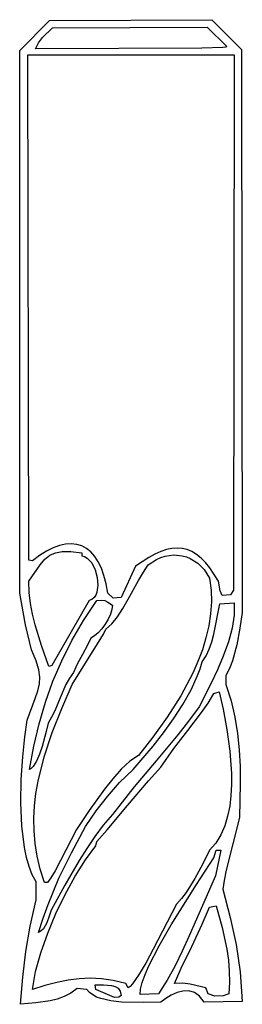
# Model space of a CAD drawing. Extents: x -15.4 to 13.2, y -10.8 to 10.6.
# Tile 1 of 4: x -11.8 to -9.6, y -10.8 to -1.1. Entities that reach past the tile are written whole.
import ezdxf

# ---------------------------------------------------------------- set-up
doc = ezdxf.new("R2010")
doc.units = 0
doc.header["$MEASUREMENT"] = 0
doc.linetypes.add('solid', pattern=[0])
doc.layers.add('7', color=7, linetype='solid')

msp = doc.modelspace()

# ---------------------------------------------------------------- linework, layer by layer
at = {"layer": '7', "color": 0, "linetype": 'solid'}
for p, q in [((-11.476, -1.072), (-9.873, -1.064)), ((-9.873, -1.064), (-9.578, -1.36)), ((-11.771, -1.368), (-11.476, -1.072)), ((-11.544, -1.24), (-11.446, -1.146)), ((-11.446, -1.146), (-9.917, -1.138)), ((-9.917, -1.138), (-9.725, -1.33)), ((-11.585, -1.291), (-11.544, -1.24)), ((-11.616, -1.353), (-11.585, -1.291)), ((-9.972, -1.344), (-11.616, -1.353)), ((-9.762, -1.338), (-9.972, -1.344)), ((-9.733, -1.334), (-9.762, -1.338)), ((-9.725, -1.33), (-9.733, -1.334)), ((-9.578, -1.36), (-9.571, -6.92)), ((-11.771, -6.728), (-11.771, -1.368)), ((-11.689, -1.412), (-9.651, -1.412)), ((-11.682, -6.403), (-11.689, -1.412)), ((-9.651, -1.412), (-9.659, -6.699)), ((-11.505, -6.314), (-11.574, -6.357)), ((-11.44, -6.281), (-11.505, -6.314)), ((-11.377, -6.258), (-11.44, -6.281)), ((-11.418, -6.329), (-11.351, -6.318)), ((-11.317, -6.244), (-11.377, -6.258)), ((-11.351, -6.318), (-11.266, -6.318)), ((-11.261, -6.24), (-11.317, -6.244)), ((-11.266, -6.318), (-11.158, -6.329)), ((-11.207, -6.246), (-11.261, -6.24)), ((-11.157, -6.262), (-11.207, -6.246)), ((-11.111, -6.287), (-11.157, -6.262)), ((-11.068, -6.321), (-11.111, -6.287)), ((-11.03, -6.365), (-11.068, -6.321)), ((-10.377, -6.316), (-10.435, -6.342)), ((-10.321, -6.298), (-10.377, -6.316)), ((-10.267, -6.286), (-10.321, -6.298)), ((-10.215, -6.283), (-10.267, -6.286)), ((-10.165, -6.287), (-10.215, -6.283)), ((-10.116, -6.298), (-10.165, -6.287)), ((-10.069, -6.318), (-10.116, -6.298)), ((-10.023, -6.345), (-10.069, -6.318)), ((-11.645, -6.41), (-11.682, -6.403)), ((-11.574, -6.357), (-11.645, -6.41)), ((-11.568, -6.447), (-11.521, -6.393)), ((-11.521, -6.393), (-11.472, -6.354)), ((-11.472, -6.354), (-11.418, -6.329)), ((-11.158, -6.329), (-11.158, -6.359)), ((-11.158, -6.359), (-11.129, -6.366)), ((-11.129, -6.366), (-11.104, -6.382)), ((-11.104, -6.382), (-11.059, -6.43)), ((-10.995, -6.419), (-11.03, -6.365)), ((-10.496, -6.375), (-10.626, -6.462)), ((-10.501, -6.448), (-10.418, -6.395)), ((-10.435, -6.342), (-10.496, -6.375)), ((-10.418, -6.395), (-10.376, -6.377)), ((-10.376, -6.377), (-10.333, -6.363)), ((-10.333, -6.363), (-10.248, -6.351)), ((-10.248, -6.351), (-10.164, -6.358)), ((-10.164, -6.358), (-10.124, -6.369)), ((-10.124, -6.369), (-10.085, -6.385)), ((-10.085, -6.385), (-10.012, -6.431)), ((-9.978, -6.381), (-10.023, -6.345)), ((-9.934, -6.426), (-9.978, -6.381)), ((-11.682, -6.61), (-11.568, -6.447)), ((-11.059, -6.43), (-11.025, -6.497)), ((-11.025, -6.497), (-11.005, -6.572)), ((-10.964, -6.482), (-10.995, -6.419)), ((-10.938, -6.555), (-10.964, -6.482)), ((-10.626, -6.462), (-10.767, -6.772)), ((-10.548, -6.52), (-10.501, -6.448)), ((-10.012, -6.431), (-9.948, -6.496)), ((-9.948, -6.496), (-9.895, -6.581)), ((-9.891, -6.478), (-9.934, -6.426)), ((-9.807, -6.61), (-9.891, -6.478)), ((-11.677, -6.723), (-11.682, -6.61)), ((-11.005, -6.572), (-10.998, -6.649)), ((-10.917, -6.636), (-10.938, -6.555)), ((-10.698, -6.789), (-10.597, -6.604)), ((-10.597, -6.604), (-10.548, -6.52)), ((-9.895, -6.581), (-9.879, -6.697)), ((-9.791, -6.704), (-9.807, -6.61)), ((-10.998, -6.649), (-11.008, -6.718)), ((-10.9, -6.728), (-10.917, -6.636)), ((-9.879, -6.697), (-9.875, -6.815)), ((-9.77, -6.75), (-9.791, -6.704)), ((-9.659, -6.699), (-9.689, -6.743)), ((-11.712, -7.041), (-11.771, -6.728)), ((-11.664, -6.831), (-11.677, -6.723)), ((-11.084, -6.802), (-11.453, -7.444)), ((-11.14, -6.999), (-11.01, -6.802)), ((-11.057, -6.79), (-11.084, -6.802)), ((-11.036, -6.772), (-11.057, -6.79)), ((-11.02, -6.747), (-11.036, -6.772)), ((-11.008, -6.718), (-11.02, -6.747)), ((-11.01, -6.802), (-10.96, -6.798)), ((-10.96, -6.798), (-10.929, -6.802)), ((-10.929, -6.802), (-10.899, -6.817)), ((-10.848, -6.779), (-10.9, -6.728)), ((-10.767, -6.772), (-10.848, -6.779)), ((-10.751, -6.879), (-10.698, -6.789)), ((-9.689, -6.743), (-9.77, -6.75)), ((-11.645, -6.937), (-11.664, -6.831)), ((-10.899, -6.817), (-10.855, -6.846)), ((-10.86, -6.889), (-10.875, -6.937)), ((-10.855, -6.846), (-10.86, -6.889)), ((-10.805, -6.962), (-10.751, -6.879)), ((-9.875, -6.815), (-9.884, -6.933)), ((-9.853, -7.132), (-9.792, -6.832)), ((-9.792, -6.832), (-9.651, -6.824)), ((-9.651, -6.824), (-9.651, -6.944)), ((-11.619, -7.04), (-11.645, -6.937)), ((-11.255, -7.196), (-11.14, -6.999)), ((-10.897, -6.986), (-10.926, -7.035)), ((-10.875, -6.937), (-10.897, -6.986)), ((-10.862, -7.031), (-10.805, -6.962)), ((-9.884, -6.933), (-9.902, -7.052)), ((-9.651, -6.944), (-9.671, -7.074)), ((-9.571, -6.92), (-9.596, -7.073)), ((-11.653, -7.289), (-11.712, -7.041)), ((-11.555, -7.244), (-11.619, -7.04)), ((-10.959, -7.08), (-10.995, -7.119)), ((-10.926, -7.035), (-10.959, -7.08)), ((-10.943, -7.132), (-10.921, -7.083)), ((-10.921, -7.083), (-10.862, -7.031)), ((-9.902, -7.052), (-9.93, -7.17)), ((-9.671, -7.074), (-9.709, -7.21)), ((-9.596, -7.073), (-9.626, -7.238)), ((-11.355, -7.395), (-11.255, -7.196)), ((-11.069, -7.171), (-11.101, -7.242)), ((-11.032, -7.15), (-11.069, -7.171)), ((-10.995, -7.119), (-11.032, -7.15)), ((-11.002, -7.228), (-10.943, -7.132)), ((-9.93, -7.17), (-9.966, -7.287)), ((-9.873, -7.208), (-9.853, -7.132)), ((-11.609, -7.397), (-11.653, -7.289)), ((-11.483, -7.452), (-11.555, -7.244)), ((-11.254, -7.629), (-11.002, -7.228)), ((-11.101, -7.242), (-11.151, -7.335)), ((-9.966, -7.287), (-10.011, -7.403)), ((-9.929, -7.347), (-9.898, -7.28)), ((-9.898, -7.28), (-9.873, -7.208)), ((-9.709, -7.21), (-9.759, -7.349)), ((-9.626, -7.238), (-9.669, -7.398)), ((-11.151, -7.335), (-11.203, -7.43)), ((-9.969, -7.407), (-9.929, -7.347)), ((-9.759, -7.349), (-9.816, -7.486)), ((-11.583, -7.484), (-11.609, -7.397)), ((-11.573, -7.558), (-11.583, -7.484)), ((-11.453, -7.444), (-11.483, -7.452)), ((-11.442, -7.598), (-11.355, -7.395)), ((-11.203, -7.43), (-11.239, -7.511)), ((-10.011, -7.403), (-10.061, -7.518)), ((-10.013, -7.543), (-9.988, -7.474)), ((-9.988, -7.474), (-9.969, -7.407)), ((-9.816, -7.486), (-9.879, -7.618)), ((-9.698, -7.472), (-9.733, -7.54)), ((-9.669, -7.398), (-9.698, -7.472)), ((-11.576, -7.625), (-11.573, -7.558)), ((-11.28, -7.569), (-11.314, -7.631)), ((-11.239, -7.511), (-11.28, -7.569)), ((-10.061, -7.518), (-10.118, -7.631)), ((-10.078, -7.684), (-10.013, -7.543)), ((-9.733, -7.54), (-9.733, -7.629)), ((-11.592, -7.693), (-11.576, -7.625)), ((-11.516, -7.806), (-11.442, -7.598)), ((-11.314, -7.631), (-11.372, -7.762)), ((-11.356, -7.868), (-11.254, -7.629)), ((-10.118, -7.631), (-10.179, -7.741)), ((-9.879, -7.618), (-9.999, -7.851)), ((-9.733, -7.629), (-9.681, -7.79)), ((-11.697, -7.983), (-11.619, -7.77)), ((-11.619, -7.77), (-11.592, -7.693)), ((-11.372, -7.762), (-11.425, -7.892)), ((-10.179, -7.741), (-10.313, -7.953)), ((-10.158, -7.827), (-10.078, -7.684)), ((-9.909, -7.813), (-9.851, -7.718)), ((-9.851, -7.718), (-9.799, -7.703)), ((-9.799, -7.703), (-9.761, -7.875)), ((-11.579, -8.019), (-11.516, -7.806)), ((-11.449, -8.106), (-11.356, -7.868)), ((-10.25, -7.97), (-10.158, -7.827)), ((-9.999, -7.851), (-10.102, -7.991)), ((-9.973, -7.906), (-9.909, -7.813)), ((-9.761, -7.875), (-9.724, -8.074)), ((-9.681, -7.79), (-9.644, -7.952)), ((-11.455, -7.954), (-11.49, -8.013)), ((-11.425, -7.892), (-11.455, -7.954)), ((-10.313, -7.953), (-10.454, -8.15)), ((-10.35, -8.108), (-10.25, -7.97)), ((-10.109, -8.086), (-9.973, -7.906)), ((-9.644, -7.952), (-9.617, -8.114)), ((-11.72, -8.147), (-11.697, -7.983)), ((-11.631, -8.24), (-11.579, -8.019)), ((-11.49, -8.013), (-11.509, -8.095)), ((-10.102, -7.991), (-10.207, -8.126)), ((-11.741, -8.346), (-11.72, -8.147)), ((-11.509, -8.095), (-11.548, -8.242)), ((-11.529, -8.345), (-11.449, -8.106)), ((-10.454, -8.15), (-10.597, -8.33)), ((-10.452, -8.239), (-10.35, -8.108)), ((-10.207, -8.126), (-10.423, -8.385)), ((-10.247, -8.264), (-10.109, -8.086)), ((-9.724, -8.074), (-9.694, -8.288)), ((-9.617, -8.114), (-9.601, -8.277)), ((-11.675, -8.471), (-11.631, -8.24)), ((-11.548, -8.242), (-11.574, -8.319)), ((-10.649, -8.471), (-10.452, -8.239)), ((-10.375, -8.448), (-10.247, -8.264)), ((-11.755, -8.567), (-11.741, -8.346)), ((-11.574, -8.319), (-11.604, -8.388)), ((-11.589, -8.585), (-11.529, -8.345)), ((-10.597, -8.33), (-10.682, -8.388)), ((-9.694, -8.288), (-9.678, -8.508)), ((-9.601, -8.277), (-9.593, -8.441)), ((-11.656, -8.459), (-11.675, -8.471)), ((-11.638, -8.441), (-11.656, -8.459)), ((-11.604, -8.388), (-11.638, -8.441)), ((-10.682, -8.388), (-10.767, -8.467)), ((-10.423, -8.385), (-10.641, -8.642)), ((-10.497, -8.582), (-10.375, -8.448)), ((-9.593, -8.441), (-9.591, -8.607)), ((-10.767, -8.467), (-10.851, -8.561)), ((-10.783, -8.599), (-10.649, -8.471)), ((-9.678, -8.508), (-9.677, -8.618)), ((-11.759, -8.798), (-11.755, -8.567)), ((-11.61, -8.706), (-11.589, -8.585)), ((-10.851, -8.561), (-10.933, -8.663)), ((-10.904, -8.735), (-10.783, -8.599)), ((-10.641, -8.642), (-10.855, -8.914)), ((-10.704, -8.827), (-10.497, -8.582)), ((-9.677, -8.618), (-9.683, -8.726)), ((-9.591, -8.607), (-9.6, -8.943)), ((-11.624, -8.828), (-11.61, -8.706)), ((-10.933, -8.663), (-11.084, -8.875)), ((-11.015, -8.879), (-10.904, -8.735)), ((-9.683, -8.726), (-9.695, -8.831)), ((-11.75, -9.027), (-11.759, -8.798)), ((-11.631, -8.951), (-11.624, -8.828)), ((-10.905, -9.066), (-10.704, -8.827)), ((-9.695, -8.831), (-9.716, -8.931)), ((-11.084, -8.875), (-11.21, -9.061)), ((-11.121, -9.032), (-11.015, -8.879)), ((-10.855, -8.914), (-10.945, -9.021)), ((-9.716, -8.931), (-9.745, -9.026)), ((-9.6, -8.943), (-9.731, -9.463)), ((-11.724, -9.241), (-11.75, -9.027)), ((-11.629, -9.075), (-11.631, -8.951)), ((-11.26, -9.292), (-11.121, -9.032)), ((-10.945, -9.021), (-11.029, -9.133)), ((-9.745, -9.026), (-9.784, -9.115)), ((-11.618, -9.2), (-11.629, -9.075)), ((-11.21, -9.061), (-11.422, -9.47)), ((-11.029, -9.133), (-11.109, -9.249)), ((-11.01, -9.18), (-10.905, -9.066)), ((-9.784, -9.115), (-9.834, -9.196)), ((-11.598, -9.327), (-11.618, -9.2)), ((-11.12, -9.363), (-11.018, -9.224)), ((-11.018, -9.224), (-11.01, -9.18)), ((-9.834, -9.196), (-9.895, -9.268)), ((-11.704, -9.339), (-11.724, -9.241)), ((-11.568, -9.455), (-11.598, -9.327)), ((-11.383, -9.544), (-11.26, -9.292)), ((-11.109, -9.249), (-11.184, -9.367)), ((-9.895, -9.268), (-9.962, -9.402)), ((-9.851, -9.342), (-9.829, -9.268)), ((-9.784, -9.268), (-9.836, -9.519)), ((-9.829, -9.268), (-9.784, -9.268)), ((-11.678, -9.429), (-11.704, -9.339)), ((-11.646, -9.509), (-11.678, -9.429)), ((-11.184, -9.367), (-11.325, -9.611)), ((-11.222, -9.525), (-11.12, -9.363)), ((-9.962, -9.402), (-10.04, -9.546)), ((-10.024, -9.606), (-9.851, -9.342)), ((-11.609, -9.578), (-11.646, -9.509)), ((-11.527, -9.585), (-11.568, -9.455)), ((-11.422, -9.47), (-11.463, -9.539)), ((-11.321, -9.704), (-11.222, -9.525)), ((-9.836, -9.519), (-9.964, -9.813)), ((-9.731, -9.463), (-9.752, -9.566)), ((-11.609, -9.756), (-11.609, -9.578)), ((-11.497, -9.585), (-11.527, -9.585)), ((-11.463, -9.539), (-11.497, -9.585)), ((-11.49, -9.802), (-11.383, -9.544)), ((-11.325, -9.611), (-11.461, -9.859)), ((-10.273, -10.003), (-10.024, -9.606)), ((-10.04, -9.546), (-10.126, -9.684)), ((-9.752, -9.566), (-9.763, -9.652)), ((-11.413, -9.892), (-11.321, -9.704)), ((-10.126, -9.684), (-10.172, -9.745)), ((-9.763, -9.652), (-9.69, -9.932)), ((-11.668, -10.016), (-11.609, -9.756)), ((-11.539, -9.937), (-11.49, -9.802)), ((-10.22, -9.8), (-10.451, -10.246)), ((-10.172, -9.745), (-10.22, -9.8)), ((-9.964, -9.813), (-10.095, -10.114)), ((-9.895, -9.829), (-9.829, -9.815)), ((-9.829, -9.815), (-9.77, -10.031)), ((-11.48, -9.918), (-11.503, -9.984)), ((-11.494, -10.086), (-11.413, -9.892)), ((-11.461, -9.859), (-11.48, -9.918)), ((-9.967, -9.996), (-9.895, -9.829)), ((-11.71, -10.267), (-11.668, -10.016)), ((-11.586, -10.08), (-11.539, -9.937)), ((-11.503, -9.984), (-11.537, -10.042)), ((-10.393, -10.212), (-10.273, -10.003)), ((-10.071, -10.217), (-9.967, -9.996)), ((-9.69, -9.932), (-9.633, -10.199)), ((-11.559, -10.064), (-11.586, -10.08)), ((-11.563, -10.279), (-11.494, -10.086)), ((-11.537, -10.042), (-11.559, -10.064)), ((-10.095, -10.114), (-10.164, -10.264)), ((-9.77, -10.031), (-9.724, -10.245)), ((-9.633, -10.199), (-9.593, -10.469)), ((-11.739, -10.521), (-11.71, -10.267)), ((-11.614, -10.466), (-11.563, -10.279)), ((-10.451, -10.246), (-10.526, -10.382)), ((-10.494, -10.408), (-10.393, -10.212)), ((-10.164, -10.264), (-10.236, -10.41)), ((-10.174, -10.431), (-10.071, -10.217)), ((-9.724, -10.245), (-9.709, -10.352)), ((-10.526, -10.382), (-10.596, -10.5)), ((-9.709, -10.352), (-9.7, -10.461)), ((-11.645, -10.642), (-11.614, -10.466)), ((-10.596, -10.5), (-10.656, -10.586)), ((-10.561, -10.573), (-10.532, -10.495)), ((-10.532, -10.495), (-10.494, -10.408)), ((-10.236, -10.41), (-10.314, -10.551)), ((-10.242, -10.582), (-10.174, -10.431)), ((-9.7, -10.461), (-9.698, -10.572)), ((-9.593, -10.469), (-9.571, -10.76)), ((-11.763, -10.789), (-11.739, -10.521)), ((-11.404, -10.572), (-11.521, -10.603)), ((-11.293, -10.55), (-11.404, -10.572)), ((-11.184, -10.536), (-11.293, -10.55)), ((-11.075, -10.532), (-11.184, -10.536)), ((-10.963, -10.538), (-11.075, -10.532)), ((-11.025, -10.597), (-10.942, -10.598)), ((-11.018, -10.642), (-11.025, -10.597)), ((-10.846, -10.554), (-10.963, -10.538)), ((-10.942, -10.598), (-10.863, -10.604)), ((-10.722, -10.582), (-10.846, -10.554)), ((-10.7, -10.627), (-10.722, -10.582)), ((-10.656, -10.586), (-10.68, -10.613)), ((-10.578, -10.639), (-10.561, -10.573)), ((-10.314, -10.551), (-10.398, -10.686)), ((-10.16, -10.58), (-10.242, -10.582)), ((-10.085, -10.589), (-10.16, -10.58)), ((-9.932, -10.627), (-10.085, -10.589)), ((-9.698, -10.572), (-9.704, -10.686)), ((-11.521, -10.603), (-11.645, -10.642)), ((-11.267, -10.679), (-11.333, -10.713)), ((-11.202, -10.634), (-11.267, -10.679)), ((-11.106, -10.642), (-11.202, -10.634)), ((-11.08, -10.671), (-11.106, -10.642)), ((-11.049, -10.696), (-11.08, -10.671)), ((-11.011, -10.717), (-11.049, -10.696)), ((-10.833, -10.722), (-11.018, -10.642)), ((-10.863, -10.604), (-10.828, -10.613)), ((-10.828, -10.613), (-10.799, -10.631)), ((-10.799, -10.631), (-10.778, -10.659)), ((-10.778, -10.659), (-10.767, -10.701)), ((-10.68, -10.613), (-10.7, -10.627)), ((-10.582, -10.693), (-10.578, -10.639)), ((-10.398, -10.686), (-10.582, -10.693)), ((-10.216, -10.674), (-10.273, -10.699)), ((-10.159, -10.658), (-10.216, -10.674)), ((-10.101, -10.656), (-10.159, -10.658)), ((-10.045, -10.671), (-10.101, -10.656)), ((-9.993, -10.707), (-10.045, -10.671)), ((-9.91, -10.686), (-9.932, -10.627)), ((-9.843, -10.708), (-9.91, -10.686)), ((-9.704, -10.686), (-9.759, -10.705)), ((-11.612, -10.774), (-11.763, -10.789)), ((-11.469, -10.755), (-11.612, -10.774)), ((-11.401, -10.738), (-11.469, -10.755)), ((-11.333, -10.713), (-11.401, -10.738)), ((-10.968, -10.733), (-11.011, -10.717)), ((-10.871, -10.756), (-10.968, -10.733)), ((-10.764, -10.768), (-10.871, -10.756)), ((-10.791, -10.719), (-10.833, -10.722)), ((-10.767, -10.701), (-10.791, -10.719)), ((-10.548, -10.771), (-10.764, -10.768)), ((-10.375, -10.767), (-10.548, -10.771)), ((-10.326, -10.732), (-10.375, -10.767)), ((-10.273, -10.699), (-10.326, -10.732)), ((-9.947, -10.767), (-9.993, -10.707)), ((-9.571, -10.76), (-9.947, -10.767)), ((-9.759, -10.705), (-9.843, -10.708))]:
    msp.add_line(p, q, dxfattribs=at)

doc.saveas('drawing.dxf')
